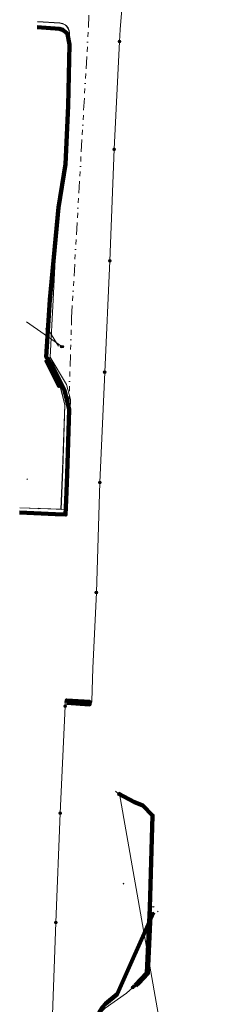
# Model space of a CAD drawing. Extents: x 168205 to 168768, y 448681 to 449635.
# Tile 5 of 11: x 168216 to 168301, y 448911 to 449316. Entities that reach past the tile are written whole.
import ezdxf
from ezdxf.lldxf.tags import DXFTag

# ---------------------------------------------------------------- set-up
doc = ezdxf.new("R2010")
doc.units = 0
doc.linetypes.add('RI-OVERIG', pattern=[17, 5, -2, 2, -2, 0, -2, 2, -2])
doc.layers.get('0').update_dxf_attribs({"lineweight": 0})
for name, color, linetype, lineweight, true_color in [('B-WE-KL-DATA_HULPSTUK_KPN BV-S', 3, 'Continuous', 25, 0x00ff00), ('B-WE-KL-DATA_KABELBED_KPN BV-G', 3, 'Continuous', 100, 0x00ff00), ('B-WE-KL-DATA_MANTELBUIS_POLYVINYLCHLORIDE PVC_110_KPN BV-G', 3, 'Continuous', 100, 0x00ff00), ('B-WE-KL-ET_LS_HULPSTUK_LIANDER NV PAC 2AI68G2-S', 190, 'Continuous', 25, 0x7f00ff), ('B-WE-KL-ET_LS_HULPSTUK_STEDIN NETBEHEER BV-S', 190, 'Continuous', 25, 0x7f00ff), ('B-WE-KL-ET_LS_LIANDER NV PAC 2AI68G2-G', 190, 'KL-LS-N', 18, 0x7f00ff), ('B-WE-KL-ET_LS_MANTELBUIS_POLYVINYLCHLORIDE PVC_125_LIANDER NV PAC 2AI68G2-G', 190, 'Continuous', 100, 0x7f00ff), ('B-WE-KL-ET_LS_MANTELBUIS_POLYVINYLCHLORIDE PVC_125_STEDIN NETBEHEER BV-G', 190, 'Continuous', 100, 0x7f00ff), ('B-WE-KL-ET_LS_MANTELBUIS_POLYVINYLCHLORIDE PVC_75_LIANDER NV PAC 2AI68G2-G', 190, 'Continuous', 100, 0x7f00ff), ('B-WE-KL-ET_LS_MANTELBUIS_STAAL_100_STEDIN NETBEHEER BV-G', 190, 'Continuous', 100, 0x7f00ff), ('B-WE-KL-ET_LS_STEDIN NETBEHEER BV-G', 190, 'KL-LS-N', 18, 0x7f00ff), ('B-WE-KL-WATER_40_VITENS-G', 5, 'KL-WATER-N', 18, 0x0000ff), ('B-WE-KL-WATER_50_VITENS-G', 5, 'KL-WATER-N', 18, 0x0000ff), ('B-WE-KL-WATER_63_VITENS-G', 5, 'KL-WATER-N', 18, 0x0000ff), ('B-WE-KL-WATER_HULPSTUK_VITENS-S', 5, 'Continuous', 25, 0x0000ff), ('B-WE-RI-DRUK_POLYETHYLEEN PE_70_GEMEENTE VEENENDAAL-G', 6, 'RI-PERS', 18, 0xff00ff), ('B-WE-RI-PERSLEIDING_HULPSTUK_GEMEENTE VEENENDAAL-S', 6, 'Continuous', 25, 0xff00ff), ('B-WE-RI-VRIJVERVAL_PROVINCIE UTRECHT-G', 6, 'RI-OVERIG', 18, 0xff00ff)]:
    doc.layers.add(name, color=color, linetype=linetype, lineweight=lineweight, true_color=true_color)
for name, color, linetype, lineweight in [('B-WE-OG-INFO_KPN BV-S', 7, 'Continuous', 25), ('B-WE-OG-INFO_LIANDER NV PAC 2AI68G2-S', 7, 'Continuous', 25), ('B-WE-OG-INFO_VITENS-S', 7, 'Continuous', 25)]:
    doc.layers.add(name, color=color, linetype=linetype, lineweight=lineweight)
doc.styles.add('NLCS-ISO', font='NLCS-ISO.ttf')
doc.styles.get("Standard").update_dxf_attribs({"font": 'iso.shx'})
tags = doc.linetypes.add('KL-LS-N', pattern='A,4,-1,[103,NLCS.SHX,S=0.75,R=0,X=0,Y=0],-1,4,-1,["L",Standard,S=1,R=0,X=0,Y=-0.5],-2', length=13).pattern_tags.tags
tags[18] = DXFTag(74, 10)
doc.linetypes.add('KL-WATER-N', pattern='A,7,-0.5,[168,NLCS.SHX,S=0.75,R=0,X=0.75,Y=0],-2', length=9.5)
tags = doc.linetypes.add('RI-PERS', pattern='A,7,-2,["P",Standard,S=1.8,R=0,X=-0.5,Y=-0.9],-2,7,-2,[102,NLCS.SHX,S=1,R=180,X=0,Y=0],-2', length=22).pattern_tags.tags
tags[6] = DXFTag(74, 10)

# ---------------------------------------------------------------- blocks, each defined once
blk = doc.blocks.new('SKL-WTB_HULP_MOF-SO')
at = {"linetype": 'ByBlock', "lineweight": 18}
h = blk.add_hatch(color=0, dxfattribs=at)
h.dxf.hatch_style = 1
h.paths.add_polyline_path([(-0.5625, 0, 1), (0.5625, 0, 1)])
at = {"color": 0, "linetype": 'ByBlock', "lineweight": 18}
blk.add_circle((0, 0), 0.5625, dxfattribs=at)
at = {"color": 0, "linetype": 'ByBlock', "lineweight": 18, "style": 'NLCS-ISO', "flags": 1}
for tag, p in [('TYPE', (1.5, 0)), ('OMSCHRIJVING', (1.5, -3)), ('LABEL', (1.5, -1.5))]:
    blk.add_attdef(tag, p, '', height=1, dxfattribs=at)
blk = doc.blocks.new('SKL-WTB_HULP_OVERIG-SO')
at = {"color": 0, "linetype": 'ByBlock', "lineweight": 18}
for points in [[(-0.14, 0.14), (0.14, -0.14)], [(0.14, 0.14), (-0.14, -0.14)]]:
    blk.add_lwpolyline(points, dxfattribs=at)
at = {"color": 0, "linetype": 'ByBlock', "lineweight": 18, "style": 'NLCS-ISO', "flags": 1}
for tag, p in [('TYPE', (1.5, 0)), ('OMSCHRIJVING', (1.5, -3)), ('LABEL', (1.5, -1.5))]:
    blk.add_attdef(tag, p, '', height=1, dxfattribs=at)
blk = doc.blocks.new('SRI-HULP_OVERIG-SO')
at = {"color": 0, "linetype": 'ByBlock', "lineweight": 18}
for points in [[(-0.14, 0.14), (0.14, -0.14)], [(0.14, 0.14), (-0.14, -0.14)]]:
    blk.add_lwpolyline(points, dxfattribs=at)
at = {"color": 0, "linetype": 'ByBlock', "lineweight": 18, "style": 'NLCS-ISO', "flags": 1}
for tag, p in [('TYPE', (1.5, 0)), ('OMSCHRIJVING', (1.5, -3)), ('LABEL', (1.5, -1.5))]:
    blk.add_attdef(tag, p, '', height=1, dxfattribs=at)
blk = doc.blocks.new('SRI-HULP_MANGAT-SO')
at = {"linetype": 'ByBlock', "lineweight": 18}
h = blk.add_hatch(color=0, dxfattribs=at)
h.dxf.hatch_style = 1
edge = h.paths.add_edge_path()
edge.add_arc((0.38, 0), 0.0646, -90, 90, ccw=False)
edge.add_line((0.38, -0.06), (-0.38, -0.06))
edge.add_arc((-0.38, 0), 0.0646, 90, 270, ccw=False)
edge.add_line((-0.38, 0.06), (0.38, 0.06))
at = {"color": 0, "linetype": 'ByBlock', "lineweight": 18}
blk.add_lwpolyline([(0.38, 0.06, -1), (0.38, -0.06), (-0.38, -0.06, -1), (-0.38, 0.06)], format="xyb", close=True, dxfattribs=at)
blk.add_ellipse((0, 0), major_axis=(-0.75, 0), ratio=0.666667, dxfattribs=at)
at = {"color": 0, "linetype": 'ByBlock', "lineweight": 18, "style": 'NLCS-ISO', "flags": 1}
for tag, p in [('TYPE', (1.75, 0)), ('OMSCHRIJVING', (1.75, -3)), ('LABEL', (1.75, -1.5))]:
    blk.add_attdef(tag, p, '', height=1, dxfattribs=at)
blk = doc.blocks.new('SOG-INFO_OVERIG-SO')
at = {"color": 0, "linetype": 'ByBlock', "lineweight": 18}
for points in [[(-0.14, 0.14), (0.14, -0.14)], [(0.14, 0.14), (-0.14, -0.14)]]:
    blk.add_lwpolyline(points, dxfattribs=at)
at = {"color": 0, "linetype": 'ByBlock', "lineweight": 18, "style": 'NLCS-ISO', "flags": 1}
for tag, p in [('TYPE', (1.5, 0)), ('OMSCHRIJVING', (1.5, -3)), ('LABEL', (1.5, -1.5))]:
    blk.add_attdef(tag, p, '', height=1, dxfattribs=at)

msp = doc.modelspace()

# ---------------------------------------------------------------- linework, layer by layer
at = {"layer": 'B-WE-KL-DATA_KABELBED_KPN BV-G', "flags": 128}
for points in [[(168216.14, 449113.24), (168230.83, 449112.57), (168235.05, 449112.41), (168235.27, 449118.4), (168235.66, 449128.99), (168236.52, 449155.7), (168234.6, 449163.57), (168229.12, 449174.37), (168227.08, 449177.28), (168228.54, 449200.7), (168232.16, 449238.78), (168234.99, 449256.58), (168236.14, 449280.55), (168236.61, 449305.69), (168235.79, 449310.06), (168235.46, 449310.44), (168235.1, 449310.79), (168234.71, 449311.1), (168234.3, 449311.39), (168233.87, 449311.64), (168233.42, 449311.86), (168232.96, 449312.03), (168232.48, 449312.17), (168223.36, 449312.89)], [(168229.12, 449174.41), (168234.6, 449163.57)], [(168270.35, 448777.14), (168270.78, 448781.29), (168268.49, 448784.13), (168241.08, 448787.04), (168242.93, 448830.04), (168245.93, 448899.82), (168246.32, 448901.61), (168246.85, 448903.36), (168247.52, 448905.07), (168248.32, 448906.71), (168249.24, 448908.29), (168250.3, 448909.79), (168251.46, 448911.2), (168256.22, 448915.23), (168271.25, 448948.77)]]:
    msp.add_lwpolyline(points, dxfattribs=at)
at = {"layer": 'B-WE-KL-DATA_MANTELBUIS_POLYVINYLCHLORIDE PVC_110_KPN BV-G', "flags": 128}
msp.add_lwpolyline([(168229.12, 449174.41), (168234.6, 449163.57)], dxfattribs=at)
at = {"layer": 'B-WE-KL-ET_LS_LIANDER NV PAC 2AI68G2-G', "flags": 128}
for points in [[(168255.75, 448998.54), (168256.68, 448997.65), (168263.42, 448994.15), (168266.9, 448992.74), (168270.84, 448988.68), (168269.68, 448950.74), (168268.55, 448923.89), (168263.75, 448918.88), (168263.17, 448918.44)], [(168271.35, 448951.07), (168270.1, 448951.12), (168269.96, 448947.82), (168268.95, 448923.72), (168265.17, 448919.68), (168263.52, 448918.1), (168262.67, 448917.92)], [(168297.56, 448744.98), (168297.57, 448750.87), (168297.56, 448751.01), (168297.52, 448751.14), (168297.46, 448751.27), (168297.38, 448751.38), (168297.28, 448751.47), (168297.16, 448751.55), (168297.03, 448751.6), (168296.89, 448751.62), (168285.56, 448752.68), (168273.56, 448753.8), (168266.19, 448754.55), (168261.89, 448754.99), (168261.74, 448755.02), (168261.6, 448755.08), (168261.48, 448755.17), (168261.37, 448755.28), (168261.29, 448755.4), (168261.24, 448755.54), (168261.21, 448755.69), (168261.22, 448755.84), (168262.58, 448765.48), (168264.02, 448768.19), (168264.34, 448768.8), (168265.36, 448778.94), (168265.66, 448781.8), (168265.66, 448781.94), (168265.64, 448782.09), (168265.58, 448782.22), (168265.5, 448782.34), (168265.4, 448782.45), (168265.28, 448782.53), (168265.15, 448782.59), (168265, 448782.62), (168258.57, 448783.38), (168240.21, 448785.42), (168239.06, 448785.9), (168238.88, 448786.01), (168238.73, 448786.17), (168238.63, 448786.38), (168238.6, 448786.61), (168238.81, 448796.02), (168239.59, 448816.8), (168240.05, 448830.11), (168240.8, 448834.36), (168242.08, 448855.86), (168243.66, 448891.93), (168243.74, 448893.16), (168243.88, 448894.37), (168244.07, 448895.58), (168244.32, 448896.78), (168244.62, 448897.97), (168244.98, 448899.14), (168245.39, 448900.29), (168245.86, 448901.42), (168246.37, 448902.53), (168246.94, 448903.62), (168247.56, 448904.67), (168248.23, 448905.7), (168248.94, 448906.69), (168249.7, 448907.65), (168250.5, 448908.58), (168251.35, 448909.47), (168260.18, 448915.56), (168262.67, 448917.92), (168263.17, 448918.44), (168264.46, 448919.74)]]:
    msp.add_lwpolyline(points, dxfattribs=at)
at = {"layer": 'B-WE-KL-ET_LS_MANTELBUIS_POLYVINYLCHLORIDE PVC_125_LIANDER NV PAC 2AI68G2-G', "flags": 128}
msp.add_lwpolyline([(168264.02, 448918.59), (168265.17, 448919.68), (168268.95, 448923.72), (168269.96, 448947.82)], dxfattribs=at)
at = {"layer": 'B-WE-KL-ET_LS_MANTELBUIS_POLYVINYLCHLORIDE PVC_125_STEDIN NETBEHEER BV-G', "flags": 128}
msp.add_lwpolyline([(168226.89, 449176.08), (168232.34, 449165.24), (168233.24, 449165.69), (168227.78, 449176.53), (168226.89, 449176.08)], dxfattribs=at)
at = {"layer": 'B-WE-KL-ET_LS_MANTELBUIS_POLYVINYLCHLORIDE PVC_75_LIANDER NV PAC 2AI68G2-G', "flags": 128}
msp.add_lwpolyline([(168263.75, 448918.88), (168268.55, 448923.89), (168269.68, 448950.74), (168270.84, 448988.68), (168266.9, 448992.74), (168263.42, 448994.15), (168256.68, 448997.65)], dxfattribs=at)
at = {"layer": 'B-WE-KL-ET_LS_MANTELBUIS_STAAL_100_STEDIN NETBEHEER BV-G', "flags": 128}
msp.add_lwpolyline([(168235.44, 449034.97), (168244.94, 449034.35), (168245, 449035.35), (168235.51, 449035.97), (168235.44, 449034.97)], dxfattribs=at)
at = {"layer": 'B-WE-KL-ET_LS_STEDIN NETBEHEER BV-G', "flags": 128}
for points in [[(168257.3, 449307.01), (168257.55, 449311.9), (168259.25, 449333.52), (168258.89, 449339.78), (168259.23, 449347.07)], [(168216.21, 449115.13), (168229, 449114.72), (168233.18, 449114.54), (168233.86, 449130.99), (168234.76, 449157.58), (168232.79, 449165.47), (168227.33, 449176.3), (168226.65, 449179.14), (168228.4, 449202.64), (168231.88, 449240.53), (168233.55, 449250), (168235.06, 449259.18), (168236.01, 449283.17), (168236.5, 449308.37), (168236.6, 449310.62), (168236.48, 449311.56), (168236.09, 449312.56), (168235.45, 449313.39), (168234.85, 449313.84), (168233.86, 449314.3), (168232.65, 449314.56), (168223.44, 449315.13)], [(168227.42, 449188.77), (168227.45, 449189.27), (168228.45, 449202.64), (168231.93, 449240.53), (168233.6, 449250), (168235.11, 449259.18), (168236.06, 449283.16), (168236.55, 449308.37), (168236.65, 449310.62), (168236.52, 449311.57), (168236.13, 449312.58), (168235.49, 449313.43), (168234.88, 449313.89), (168233.87, 449314.34), (168232.65, 449314.61), (168223.44, 449315.18)], [(168227.53, 449191.57), (168228.35, 449202.64), (168231.83, 449240.54), (168233.5, 449250), (168235.01, 449259.19), (168235.96, 449283.17), (168236.45, 449308.37), (168236.55, 449310.62), (168236.43, 449311.54), (168236.04, 449312.53), (168235.42, 449313.36), (168234.82, 449313.8), (168233.84, 449314.25), (168232.64, 449314.51), (168223.44, 449315.08)], [(168255.03, 449262.65), (168257.3, 449307.01)], [(168256.54, 449307.04), (168257.3, 449307.01)], [(168253.26, 449216.82), (168255.03, 449262.65)], [(168254.68, 449262.66), (168255.03, 449262.65)], [(168251.14, 449170.98), (168253.26, 449216.82)], [(168252.74, 449216.84), (168253.26, 449216.82)], [(168216.21, 449115.18), (168228.99, 449114.76), (168233.13, 449114.59), (168233.81, 449131), (168234.71, 449157.57), (168232.74, 449165.45), (168227.29, 449176.29), (168226.6, 449179.13), (168227.53, 449191.57)], [(168232.16, 449181.75), (168227.45, 449189.27)], [(168249.15, 449125.61), (168251.14, 449170.98)], [(168250.66, 449171), (168251.14, 449170.98)], [(168247.71, 449080.34), (168249.15, 449125.61)], [(168248.79, 449125.63), (168249.15, 449125.61)], [(168234.85, 449033.66), (168234.87, 449034.1), (168234.89, 449034.99), (168234.94, 449035.19), (168235.06, 449035.34), (168235.23, 449035.45), (168235.4, 449035.47), (168245.01, 449034.91), (168245.26, 449034.94), (168245.49, 449035.05), (168245.67, 449035.23), (168245.79, 449035.45), (168245.83, 449035.68), (168246.29, 449049.2), (168247.71, 449080.34)], [(168246.93, 449080.37), (168247.71, 449080.34)], [(168232.79, 448989.58), (168234.85, 449033.66)], [(168235.3, 449033.65), (168234.85, 449033.66)], [(168231.08, 448944.64), (168232.79, 448989.58)], [(168233.48, 448989.55), (168232.79, 448989.58)], [(168229.43, 448899.25), (168231.08, 448944.64)], [(168231.78, 448944.61), (168231.08, 448944.64)]]:
    msp.add_lwpolyline(points, dxfattribs=at)
at = {"layer": 'B-WE-KL-WATER_40_VITENS-G', "flags": 128}
msp.add_lwpolyline([(168223.81, 449114.95), (168216.21, 449115.26)], dxfattribs=at)
at = {"layer": 'B-WE-KL-WATER_50_VITENS-G', "flags": 128}
msp.add_lwpolyline([(168223.81, 449114.95), (168235.51, 449114.49), (168237.03, 449159.81), (168235.45, 449165.88), (168228.69, 449177.2), (168229.88, 449200.78)], dxfattribs=at)
at = {"layer": 'B-WE-KL-WATER_63_VITENS-G', "flags": 128}
msp.add_lwpolyline([(168229.88, 449200.78), (168231.83, 449239.6), (168234.93, 449257.6), (168235.95, 449281.6), (168236.45, 449306.8), (168236.29, 449309), (168235.6, 449311.1), (168234.07, 449312.44), (168232.1, 449312.9), (168223.37, 449313.18)], dxfattribs=at)
at = {"layer": 'B-WE-RI-DRUK_POLYETHYLEEN PE_70_GEMEENTE VEENENDAAL-G', "flags": 128}
for points in [[(168218.98, 449191.67), (168233.51, 449181.5)], [(168257.18, 448997.59), (168300.82, 448750.66)]]:
    msp.add_lwpolyline(points, dxfattribs=at)
at = {"layer": 'B-WE-RI-VRIJVERVAL_PROVINCIE UTRECHT-G', "flags": 128}
for points in [[(168244.47, 449312.77), (168249.42, 449473.23)], [(168237.52, 449193.36), (168244.47, 449312.77)], [(168236.39, 449156.18), (168237.52, 449193.36)]]:
    msp.add_lwpolyline(points, dxfattribs=at)

# ---------------------------------------------------------------- block references
at = {"layer": 'B-WE-KL-DATA_HULPSTUK_KPN BV-S'}
msp.add_blockref('SKL-WTB_HULP_OVERIG-SO', (168271.25, 448948.77), dxfattribs=at)
at = {"layer": 'B-WE-KL-ET_LS_HULPSTUK_LIANDER NV PAC 2AI68G2-S'}
for name, p in [('SKL-WTB_HULP_OVERIG-SO', (168255.75, 448998.54)), ('SKL-WTB_HULP_OVERIG-SO', (168271.35, 448951.07)), ('SKL-WTB_HULP_OVERIG-SO', (168273.09, 448949.21)), ('SKL-WTB_HULP_MOF-SO', (168262.67, 448917.92)), ('SKL-WTB_HULP_MOF-SO', (168263.17, 448918.44)), ('SKL-WTB_HULP_MOF-SO', (168264.46, 448919.74))]:
    msp.add_blockref(name, p, dxfattribs=at)
at = {"layer": 'B-WE-KL-ET_LS_HULPSTUK_STEDIN NETBEHEER BV-S'}
for p in [(168257.3, 449307.01), (168255.03, 449262.65), (168253.26, 449216.82), (168227.42, 449188.77), (168251.14, 449170.98), (168249.15, 449125.61), (168247.71, 449080.34), (168234.85, 449033.66), (168232.79, 448989.58), (168231.08, 448944.64)]:
    msp.add_blockref('SKL-WTB_HULP_MOF-SO', p, dxfattribs=at)
at = {"layer": 'B-WE-KL-WATER_HULPSTUK_VITENS-S'}
for p in [(168229.88, 449200.78), (168223.81, 449114.95)]:
    msp.add_blockref('SKL-WTB_HULP_OVERIG-SO', p, dxfattribs=at)
at = {"layer": 'B-WE-OG-INFO_KPN BV-S'}
for p in [(168219.27, 449127), (168258.85, 448960.63)]:
    msp.add_blockref('SOG-INFO_OVERIG-SO', p, dxfattribs=at)
at = {"layer": 'B-WE-OG-INFO_LIANDER NV PAC 2AI68G2-S'}
for p in [(168255.75, 448998.54), (168271.35, 448951.07), (168273.09, 448949.21)]:
    msp.add_blockref('SOG-INFO_OVERIG-SO', p, dxfattribs=at)
at = {"layer": 'B-WE-OG-INFO_VITENS-S'}
for p in [(168219.27, 449127), (168258.85, 448960.63)]:
    msp.add_blockref('SOG-INFO_OVERIG-SO', p, dxfattribs=at)
at = {"layer": 'B-WE-RI-PERSLEIDING_HULPSTUK_GEMEENTE VEENENDAAL-S'}
for name, p in [('SRI-HULP_MANGAT-SO', (168233.51, 449181.5)), ('SRI-HULP_OVERIG-SO', (168233.51, 449181.5)), ('SRI-HULP_MANGAT-SO', (168257.18, 448997.59)), ('SRI-HULP_OVERIG-SO', (168257.18, 448997.59))]:
    msp.add_blockref(name, p, dxfattribs=at)

doc.saveas('drawing.dxf')
